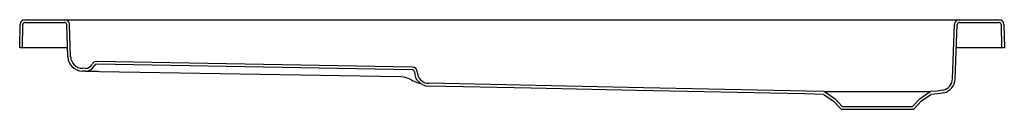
# Model space of a CAD drawing. Header units: millimetres. Extents: x 5290.65 to 5292.05, y 3472.05 to 3472.17.
import ezdxf

# ---------------------------------------------------------------- set-up
doc = ezdxf.new("R2010")
doc.units = ezdxf.units.MM
doc.layers.add('SANINDUSA', color=3, linetype='Continuous')

msp = doc.modelspace()

# ---------------------------------------------------------------- linework, layer by layer
at = {"layer": 'SANINDUSA'}
for p, q in [((5290.6576, 3472.1735), (5290.714, 3472.1735)), ((5290.714, 3472.1735), (5290.741, 3472.1735)), ((5290.741, 3472.1735), (5291.9605, 3472.1735)), ((5291.9605, 3472.1735), (5291.9875, 3472.1735)), ((5291.9875, 3472.1735), (5292.0439, 3472.1735)), ((5290.6501, 3472.1335), (5290.6506, 3472.1666)), ((5290.654, 3472.1335), (5290.6545, 3472.1666)), ((5290.6576, 3472.1696), (5290.714, 3472.1696)), ((5290.7187, 3472.1204), (5290.7171, 3472.1666)), ((5290.7226, 3472.1206), (5290.721, 3472.1668)), ((5291.9778, 3472.0891), (5291.9805, 3472.1668)), ((5291.9817, 3472.0889), (5291.9844, 3472.1666)), ((5291.9875, 3472.1696), (5292.0439, 3472.1696)), ((5292.047, 3472.1666), (5292.0476, 3472.1335)), ((5292.0509, 3472.1666), (5292.0515, 3472.1335)), ((5290.654, 3472.1335), (5290.6501, 3472.1335)), ((5290.6551, 3472.1335), (5290.654, 3472.1335)), ((5290.7182, 3472.1335), (5290.6551, 3472.1335)), ((5292.0465, 3472.1335), (5291.9833, 3472.1335)), ((5292.0476, 3472.1335), (5292.0465, 3472.1335)), ((5292.0515, 3472.1335), (5292.0476, 3472.1335)), ((5291.2089, 3472.106), (5290.7594, 3472.1138)), ((5290.7437, 3472.1002), (5290.7392, 3472.1003)), ((5290.7437, 3472.1041), (5290.7393, 3472.1042)), ((5291.2088, 3472.1021), (5290.7593, 3472.1099)), ((5290.7637, 3472.0998), (5291.1926, 3472.0924)), ((5291.2011, 3472.0908), (5291.2038, 3472.0896)), ((5291.2038, 3472.0896), (5291.2058, 3472.0886)), ((5291.7945, 3472.0671), (5291.8079, 3472.0577)), ((5291.7968, 3472.0703), (5291.8105, 3472.0607)), ((5291.8079, 3472.0577), (5291.8191, 3472.0458)), ((5291.8105, 3472.0607), (5291.8208, 3472.0497)), ((5291.9208, 3472.0497), (5291.9311, 3472.0607)), ((5291.9225, 3472.0458), (5291.9336, 3472.0577)), ((5291.9311, 3472.0607), (5291.9447, 3472.0703)), ((5291.9336, 3472.0577), (5291.947, 3472.0671)), ((5291.8191, 3472.0458), (5291.9225, 3472.0458)), ((5291.8208, 3472.0497), (5291.9208, 3472.0497))]:
    msp.add_line(p, q, dxfattribs=at)
at = {"layer": 'SANINDUSA', "flags": 128}
for points in [[(5290.7437, 3472.1002), (5290.7438, 3472.1002), (5290.7441, 3472.1002), (5290.7447, 3472.1002), (5290.7454, 3472.1002), (5290.7464, 3472.1002), (5290.7475, 3472.1001), (5290.7488, 3472.1001), (5290.7503, 3472.1001), (5290.7519, 3472.1001), (5290.7537, 3472.1), (5290.7555, 3472.1), (5290.7575, 3472.1), (5290.7595, 3472.0999), (5290.7616, 3472.0999), (5290.7637, 3472.0998)], [(5291.1926, 3472.0924), (5291.1969, 3472.0919), (5291.2011, 3472.0908)], [(5291.7945, 3472.0671), (5291.7671, 3472.0677), (5291.5285, 3472.0727), (5291.3779, 3472.0758), (5291.2323, 3472.0789)], [(5291.7945, 3472.071), (5291.7693, 3472.0715), (5291.5379, 3472.0764), (5291.2324, 3472.0828)], [(5291.9645, 3472.0731), (5291.9558, 3472.0716), (5291.947, 3472.071)], [(5291.7945, 3472.071), (5291.7957, 3472.0708), (5291.7968, 3472.0703)], [(5291.7945, 3472.0671), (5291.7945, 3472.0671), (5291.7945, 3472.0671)], [(5291.7946, 3472.071), (5291.7951, 3472.071), (5291.796, 3472.071), (5291.7975, 3472.071), (5291.7996, 3472.071), (5291.8022, 3472.071), (5291.8052, 3472.071), (5291.8087, 3472.071), (5291.8127, 3472.071), (5291.8171, 3472.071), (5291.8218, 3472.071), (5291.8268, 3472.071), (5291.8323, 3472.071), (5291.8381, 3472.071), (5291.8439, 3472.071), (5291.8499, 3472.071), (5291.8562, 3472.071), (5291.8627, 3472.071), (5291.8729, 3472.071), (5291.8781, 3472.071), (5291.8832, 3472.071), (5291.8884, 3472.071), (5291.8934, 3472.071), (5291.8985, 3472.071), (5291.9034, 3472.071), (5291.909, 3472.071), (5291.9143, 3472.071), (5291.9195, 3472.071), (5291.9243, 3472.071), (5291.9286, 3472.071), (5291.9325, 3472.071), (5291.9361, 3472.071), (5291.9392, 3472.071), (5291.9418, 3472.071), (5291.9438, 3472.071), (5291.9454, 3472.071), (5291.9464, 3472.071), (5291.9465, 3472.071)], [(5291.9447, 3472.0703), (5291.9458, 3472.0708), (5291.947, 3472.071)], [(5291.9654, 3472.0693), (5291.9563, 3472.0677), (5291.947, 3472.0671)], [(5291.947, 3472.0671), (5291.947, 3472.0671), (5291.947, 3472.0671)]]:
    msp.add_lwpolyline(points, dxfattribs=at)
at = {"layer": 'SANINDUSA'}
for centre, radius, start, end in [((5290.6576, 3472.1665), 0.007, 90, 179), ((5290.714, 3472.1665), 0.007, 2, 90), ((5291.9875, 3472.1665), 0.007, 90, 178), ((5292.0439, 3472.1665), 0.007, 1, 90), ((5290.6576, 3472.1665), 0.0031, 90, 179), ((5290.714, 3472.1665), 0.0031, 2, 90), ((5291.9875, 3472.1665), 0.0031, 90, 178), ((5292.0439, 3472.1665), 0.0031, 1, 90), ((5290.7396, 3472.1212), 0.0209, 182, 269), ((5290.7396, 3472.1212), 0.017, 182, 269), ((5290.7593, 3472.1068), 0.007, 89, 154.6843), ((5290.7439, 3472.1141), 0.01, 269, 334.6843), ((5290.7439, 3472.1141), 0.0139, 269, 334.6843), ((5290.7593, 3472.1068), 0.0031, 89, 154.6843), ((5291.2088, 3472.099), 0.0031, 1.927, 89.0002), ((5291.2088, 3472.099), 0.007, 1.9276, 88.9997), ((5291.2323, 3472.1323), 0.0511, 238.712, 257.677), ((5291.2327, 3472.0998), 0.0209, 181.9423, 268.7851), ((5291.2327, 3472.0998), 0.017, 181.9422, 268.7853), ((5291.9608, 3472.0897), 0.017, 282.6056, 358.0001), ((5291.9608, 3472.0897), 0.0209, 282.6052, 358.0001)]:
    msp.add_arc(centre, radius, start, end, dxfattribs=at)

doc.saveas('drawing.dxf')
